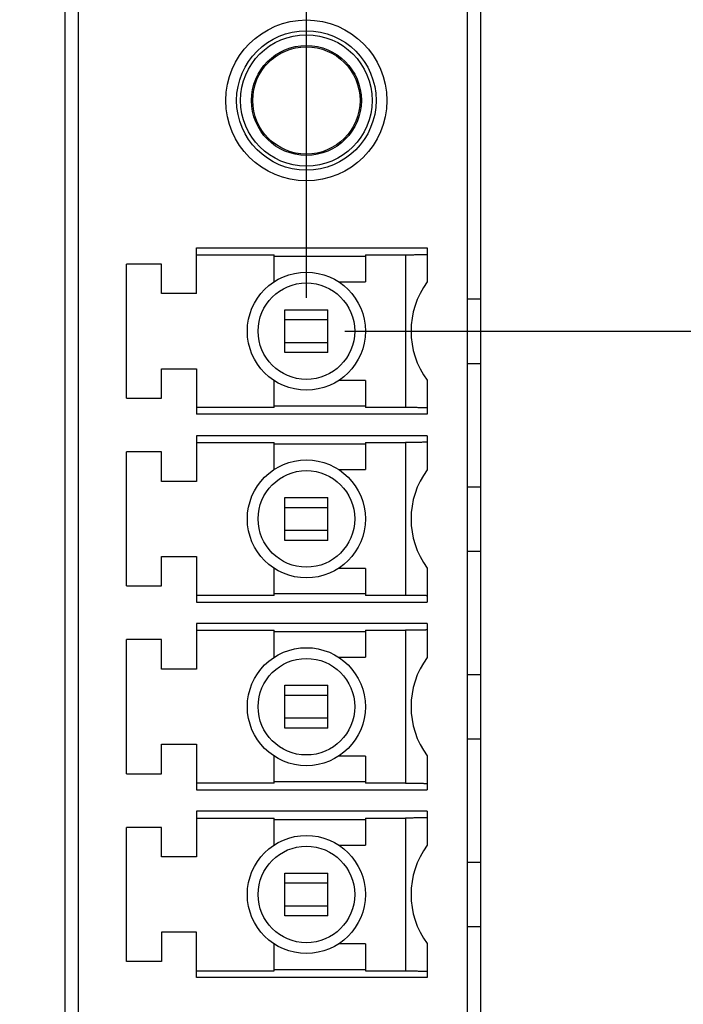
# Model space of a CAD drawing. Header units: inches. Extents: x 0 to 22, y 0 to 17.
# Tile 37 of 49: x 11.728 to 12.215, y 13.235 to 13.958. Entities that reach past the tile are written whole.
import ezdxf

# ---------------------------------------------------------------- set-up
doc = ezdxf.new("R2010")
doc.units = ezdxf.units.IN
doc.header["$LTSCALE"] = 1.21
doc.header["$MEASUREMENT"] = 0
doc.layers.get('0').update_dxf_attribs({"linetype": 'CONTINUOUS'})
doc.layers.add('DIMENSIONS', color=7, linetype='CONTINUOUS')
doc.styles.get("Standard").update_dxf_attribs({"font": 'txt', "width": 0.8})
doc.dimstyles.new('DIMSTYLE_1', dxfattribs={"dimtxt": 0.125, "dimasz": 0.18, "dimexe": 0.18, "dimexo": 0.0625, "dimgap": 0.09, "dimtad": 0, "dimtih": 1, "dimtoh": 1, "dimdec": 3, "dimzin": 4, "dimdsep": 46, "dimtxsty": 'STANDARD', "dimblk": '_FILLED', "dimblk1": '_FILLED', "dimblk2": '_FILLED', "dimcen": 0.09, "dimadec": 0, "dimazin": 0, "dimtp": 0.01, "dimtm": 0.01, "dimtfac": 1, "dimtdec": 3, "dimtofl": 0, "dimtmove": 0, "dimatfit": 3, "dimldrblk": '_FILLED', "dimfxl": 1, "dimtolj": 1, "dimtzin": 4, "dimarcsym": 0})

# ---------------------------------------------------------------- blocks, each defined once
blk = doc.blocks.new('_FILLED')
at = {"color": 0, "linetype": 'BYBLOCK'}
blk.add_solid([(0, 0), (-1, 0.1736), (-1, -0.1736)], dxfattribs=at)
blk = doc.blocks.new('*D7')
at = {"layer": 'DIMENSIONS', "color": 2, "linetype": 'CONTINUOUS'}
for p, q in [((9.70435, 14.44069), (9.70435, 16.0486)), ((11.93824, 13.75354), (11.93824, 16.0486)), ((9.70435, 15.9236), (9.34435, 15.9236)), ((11.93824, 15.9236), (12.29824, 15.9236))]:
    blk.add_line(p, q, dxfattribs=at)
at = {"layer": 'DIMENSIONS', "color": 2, "linetype": 'CONTINUOUS', "xscale": 0.18, "yscale": 0.18, "zscale": 0.18}
blk.add_blockref('_FILLED', (9.70435, 15.9236), dxfattribs=at)
at = {"layer": 'DIMENSIONS', "color": 2, "linetype": 'CONTINUOUS', "xscale": 0.18, "yscale": 0.18, "zscale": 0.18, "rotation": 180}
blk.add_blockref('_FILLED', (11.93824, 15.9236), dxfattribs=at)
at = {"layer": 'DIMENSIONS', "color": 2, "linetype": 'CONTINUOUS', "width": 0.8}
for s, p in [('[', (10.82935, 15.8611)), (']', (11.42935, 15.8611)), ('2.234', (10.20435, 15.8611)), ('56.74', (10.92935, 15.8611))]:
    blk.add_text(s, height=0.125, dxfattribs=at).set_placement(p)
blk = doc.blocks.new('*D8')
at = {"layer": 'DIMENSIONS', "color": 2, "linetype": 'CONTINUOUS'}
for p, q in [((13.43635, 14.07558), (13.43635, 14.79191)), ((13.43635, 14.79191), (13.70785, 14.79191)), ((12.71543, 14.42197), (13.56135, 14.42197)), ((13.43635, 14.42197), (13.43635, 14.07558)), ((13.43635, 13.72918), (13.43635, 14.07558)), ((11.96635, 13.72918), (13.56135, 13.72918))]:
    blk.add_line(p, q, dxfattribs=at)
at = {"layer": 'DIMENSIONS', "color": 2, "linetype": 'CONTINUOUS', "xscale": 0.18, "yscale": 0.18, "zscale": 0.18}
for p, rotation in [((13.43635, 14.42197), 90), ((13.43635, 13.72918), 270)]:
    blk.add_blockref('_FILLED', p, dxfattribs=dict(at, rotation=rotation))
at = {"layer": 'DIMENSIONS', "color": 2, "linetype": 'CONTINUOUS', "width": 0.8}
for s, p in [('[', (14.29535, 14.72941)), (']', (14.79535, 14.72941)), ('.693', (13.77035, 14.72941)), ('17.6', (14.39535, 14.72941))]:
    blk.add_text(s, height=0.125, dxfattribs=at).set_placement(p)

msp = doc.modelspace()

# ---------------------------------------------------------------- linework, layer by layer
at = {"color": 7, "linetype": 'CONTINUOUS'}
for p, q in [((11.76092, 14.01084), (11.76092, 13.03414)), ((12.06635, 13.03414), (12.06635, 14.01084)), ((11.77092, 13.04414), (11.77092, 14.00084)), ((12.05635, 13.04414), (12.05635, 14.00084)), ((11.85753, 13.75674), (11.85753, 13.79021)), ((11.85753, 13.79021), (12.02682, 13.79021)), ((12.02682, 13.79021), (12.02682, 13.76527)), ((11.85753, 13.78529), (11.91462, 13.78529)), ((11.91462, 13.76548), (11.91462, 13.78529)), ((11.91462, 13.78427), (11.98155, 13.78427)), ((11.98155, 13.78529), (11.98155, 13.76548)), ((11.98155, 13.78529), (12.01108, 13.78529)), ((12.01108, 13.78529), (12.01108, 13.67308)), ((11.80635, 13.67997), (11.80635, 13.7784)), ((11.83194, 13.7784), (11.80635, 13.7784)), ((11.83194, 13.75674), (11.83194, 13.7784)), ((11.96186, 13.76548), (11.98155, 13.76548)), ((11.85753, 13.75674), (11.83194, 13.75674)), ((12.05635, 13.75281), (12.06635, 13.75281)), ((11.92249, 13.71344), (11.92249, 13.74493)), ((11.92249, 13.74493), (11.95399, 13.74493)), ((11.95399, 13.71344), (11.95399, 13.74493)), ((11.95399, 13.7374), (11.92249, 13.7374)), ((11.92249, 13.72097), (11.95399, 13.72097)), ((11.95399, 13.71344), (11.92249, 13.71344)), ((11.83194, 13.67997), (11.83194, 13.70163)), ((11.83194, 13.70163), (11.85753, 13.70163)), ((11.85753, 13.70163), (11.85753, 13.66816)), ((12.05635, 13.70556), (12.06635, 13.70556)), ((11.91462, 13.67308), (11.91462, 13.69289)), ((11.98155, 13.69289), (11.96186, 13.69289)), ((11.98155, 13.69289), (11.98155, 13.67308)), ((12.02682, 13.6931), (12.02682, 13.66816)), ((11.80635, 13.67997), (11.83194, 13.67997)), ((11.91462, 13.67308), (11.85753, 13.67308)), ((11.98155, 13.67409), (11.91462, 13.67409)), ((12.01108, 13.67308), (11.98155, 13.67308)), ((12.02682, 13.66816), (11.85753, 13.66816)), ((11.85753, 13.65241), (11.85753, 13.61895)), ((12.02682, 13.65241), (11.85753, 13.65241)), ((12.02682, 13.65241), (12.02682, 13.62747)), ((11.85753, 13.64749), (11.91462, 13.64749)), ((11.91462, 13.62769), (11.91462, 13.64749)), ((11.91462, 13.64648), (11.98155, 13.64648)), ((11.98155, 13.64749), (11.98155, 13.62769)), ((11.98155, 13.64749), (12.01108, 13.64749)), ((12.01108, 13.64749), (12.01108, 13.53529)), ((11.80635, 13.54218), (11.80635, 13.6406)), ((11.83194, 13.6406), (11.80635, 13.6406)), ((11.83194, 13.61895), (11.83194, 13.6406)), ((11.96186, 13.62769), (11.98155, 13.62769)), ((11.85753, 13.61895), (11.83194, 13.61895)), ((12.05635, 13.61501), (12.06635, 13.61501)), ((11.92249, 13.57564), (11.92249, 13.60714)), ((11.92249, 13.60714), (11.95399, 13.60714)), ((11.95399, 13.57564), (11.95399, 13.60714)), ((11.95399, 13.59961), (11.92249, 13.59961)), ((11.92249, 13.58317), (11.95399, 13.58317)), ((11.95399, 13.57564), (11.92249, 13.57564)), ((11.83194, 13.54218), (11.83194, 13.56383)), ((11.83194, 13.56383), (11.85753, 13.56383)), ((11.85753, 13.56383), (11.85753, 13.53037)), ((12.05635, 13.56777), (12.06635, 13.56777)), ((11.91462, 13.53529), (11.91462, 13.55509)), ((11.98155, 13.55509), (11.96186, 13.55509)), ((11.98155, 13.55509), (11.98155, 13.53529)), ((12.02682, 13.55531), (12.02682, 13.53037)), ((11.80635, 13.54218), (11.83194, 13.54218)), ((11.91462, 13.53529), (11.85753, 13.53529)), ((11.98155, 13.5363), (11.91462, 13.5363)), ((12.01108, 13.53529), (11.98155, 13.53529)), ((11.85753, 13.53037), (12.02682, 13.53037)), ((11.85753, 13.51462), (11.85753, 13.48115)), ((12.02682, 13.51462), (11.85753, 13.51462)), ((12.02682, 13.51462), (12.02682, 13.48968)), ((11.85753, 13.5097), (11.91462, 13.5097)), ((11.91462, 13.48989), (11.91462, 13.5097)), ((11.91462, 13.50868), (11.98155, 13.50868)), ((11.98155, 13.5097), (11.98155, 13.48989)), ((11.98155, 13.5097), (12.01108, 13.5097)), ((12.01108, 13.5097), (12.01108, 13.39749)), ((11.80635, 13.40438), (11.80635, 13.50281)), ((11.83194, 13.50281), (11.80635, 13.50281)), ((11.83194, 13.48115), (11.83194, 13.50281)), ((11.96186, 13.48989), (11.98155, 13.48989)), ((11.85753, 13.48115), (11.83194, 13.48115)), ((12.05635, 13.47722), (12.06635, 13.47722)), ((11.92249, 13.43785), (11.92249, 13.46934)), ((11.92249, 13.46934), (11.95399, 13.46934)), ((11.95399, 13.43785), (11.95399, 13.46934)), ((11.95399, 13.46181), (11.92249, 13.46181)), ((11.92249, 13.44538), (11.95399, 13.44538)), ((11.95399, 13.43785), (11.92249, 13.43785)), ((11.83194, 13.40438), (11.83194, 13.42603)), ((11.83194, 13.42603), (11.85753, 13.42603)), ((11.85753, 13.42603), (11.85753, 13.39257)), ((12.05635, 13.42997), (12.06635, 13.42997)), ((11.91462, 13.39749), (11.91462, 13.4173)), ((11.98155, 13.4173), (11.96186, 13.4173)), ((11.98155, 13.4173), (11.98155, 13.39749)), ((12.02682, 13.41751), (12.02682, 13.39257)), ((11.80635, 13.40438), (11.83194, 13.40438)), ((11.91462, 13.39749), (11.85753, 13.39749)), ((11.98155, 13.3985), (11.91462, 13.3985)), ((12.01108, 13.39749), (11.98155, 13.39749)), ((11.85753, 13.39257), (12.02682, 13.39257)), ((11.85753, 13.37682), (11.85753, 13.34336)), ((12.02682, 13.37682), (11.85753, 13.37682)), ((12.02682, 13.37682), (12.02682, 13.35188)), ((11.85753, 13.3719), (11.91462, 13.3719)), ((11.91462, 13.3521), (11.91462, 13.3719)), ((11.91462, 13.37089), (11.98155, 13.37089)), ((11.98155, 13.3719), (12.01108, 13.3719)), ((11.98155, 13.3719), (11.98155, 13.3521)), ((12.01108, 13.3719), (12.01108, 13.2597)), ((11.80635, 13.26659), (11.80635, 13.36501)), ((11.83194, 13.36501), (11.80635, 13.36501)), ((11.83194, 13.34336), (11.83194, 13.36501)), ((11.96186, 13.3521), (11.98155, 13.3521)), ((11.85753, 13.34336), (11.83194, 13.34336)), ((12.05635, 13.33942), (12.06635, 13.33942)), ((11.92249, 13.30005), (11.92249, 13.33155)), ((11.92249, 13.33155), (11.95399, 13.33155)), ((11.95399, 13.30005), (11.95399, 13.33155)), ((11.95399, 13.32401), (11.92249, 13.32401)), ((11.92249, 13.30758), (11.95399, 13.30758)), ((11.95399, 13.30005), (11.92249, 13.30005)), ((11.85753, 13.28824), (11.83194, 13.28824)), ((11.83194, 13.28824), (11.83194, 13.26659)), ((11.85753, 13.25477), (11.85753, 13.28824)), ((12.05635, 13.29218), (12.06635, 13.29218)), ((11.91462, 13.2597), (11.91462, 13.2795)), ((11.98155, 13.2795), (11.96186, 13.2795)), ((11.98155, 13.2795), (11.98155, 13.2597)), ((12.02682, 13.27971), (12.02682, 13.25477)), ((11.83194, 13.26659), (11.80635, 13.26659)), ((11.85753, 13.2597), (11.91462, 13.2597)), ((11.91462, 13.26071), (11.98155, 13.26071)), ((11.98155, 13.2597), (12.01108, 13.2597)), ((12.02682, 13.25477), (11.85753, 13.25477))]:
    msp.add_line(p, q, dxfattribs=at)
for centre, radius in [((11.93824, 13.89848), 0.05906), ((11.93824, 13.89848), 0.05118), ((11.93824, 13.89848), 0.04823), ((11.93824, 13.89848), 0.04035), ((11.93824, 13.89848), 0.03937), ((11.93824, 13.72918), 0.04331), ((11.93824, 13.72918), 0.03543), ((11.93824, 13.59139), 0.04331), ((11.93824, 13.59139), 0.03543), ((11.93824, 13.45359), 0.04331), ((11.93824, 13.45359), 0.03543), ((11.93824, 13.3158), 0.04331), ((11.93824, 13.3158), 0.03543)]:
    msp.add_circle(centre, radius, dxfattribs=at)
for centre in [(12.07604, 13.72918), (12.07604, 13.59139), (12.07604, 13.45359), (12.07604, 13.3158)]:
    msp.add_arc(centre, 0.06102, 143.75068, 216.24932, dxfattribs=at)
for points, knots in [([(12.01108, 13.78529), (12.01166, 13.78529), (12.01283, 13.78529), (12.01457, 13.78529), (12.01625, 13.7853), (12.01788, 13.78531), (12.01942, 13.78533), (12.02085, 13.78535), (12.02216, 13.78537), (12.02334, 13.78539), (12.02435, 13.78542), (12.02521, 13.78544), (12.02587, 13.78548), (12.02639, 13.78549), (12.02662, 13.78555), (12.02682, 13.78554), (12.02682, 13.78558)], [0, 0, 0, 0, 0.111792, 0.222453, 0.329947, 0.433528, 0.531768, 0.62298, 0.70665, 0.781421, 0.846162, 0.900497, 0.943442, 0.97448, 0.993397, 1, 1, 1, 1]), ([(12.02682, 13.67279), (12.02682, 13.67283), (12.02662, 13.67282), (12.02639, 13.67288), (12.02587, 13.67289), (12.02521, 13.67292), (12.02435, 13.67295), (12.02334, 13.67298), (12.02216, 13.673), (12.02085, 13.67302), (12.01942, 13.67304), (12.01788, 13.67305), (12.01625, 13.67307), (12.01457, 13.67308), (12.01283, 13.67308), (12.01166, 13.67308), (12.01108, 13.67308)], [0, 0, 0, 0, 0.006603, 0.02552, 0.056559, 0.099504, 0.15384, 0.218581, 0.293352, 0.377023, 0.468235, 0.566475, 0.670057, 0.777549, 0.888209, 1, 1, 1, 1]), ([(12.02682, 13.64778), (12.02682, 13.64775), (12.02662, 13.64775), (12.02639, 13.6477), (12.02587, 13.64769), (12.02521, 13.64765), (12.02435, 13.64762), (12.02334, 13.6476), (12.02216, 13.64757), (12.02085, 13.64755), (12.01942, 13.64753), (12.01788, 13.64752), (12.01626, 13.64751), (12.01457, 13.6475), (12.01283, 13.64749), (12.01166, 13.64749), (12.01108, 13.64749)], [0, 0, 0, 0, 0.006604, 0.025524, 0.056568, 0.099508, 0.153842, 0.218584, 0.293352, 0.377019, 0.468231, 0.566465, 0.67003, 0.777532, 0.888203, 1, 1, 1, 1]), ([(12.02682, 13.535), (12.02682, 13.53503), (12.02662, 13.53502), (12.02639, 13.53508), (12.02587, 13.53509), (12.02521, 13.53513), (12.02435, 13.53515), (12.02334, 13.53518), (12.02216, 13.5352), (12.02085, 13.53522), (12.01942, 13.53524), (12.01788, 13.53526), (12.01625, 13.53527), (12.01457, 13.53528), (12.01283, 13.53529), (12.01166, 13.53529), (12.01108, 13.53529)], [0, 0, 0, 0, 0.006603, 0.02552, 0.056559, 0.099504, 0.15384, 0.218581, 0.293352, 0.377023, 0.468235, 0.566475, 0.670057, 0.777549, 0.888209, 1, 1, 1, 1]), ([(12.02682, 13.50999), (12.02682, 13.50995), (12.02662, 13.50996), (12.02639, 13.5099), (12.02587, 13.50989), (12.02521, 13.50985), (12.02435, 13.50983), (12.02334, 13.5098), (12.02216, 13.50978), (12.02085, 13.50976), (12.01942, 13.50974), (12.01788, 13.50972), (12.01626, 13.50971), (12.01457, 13.5097), (12.01283, 13.5097), (12.01166, 13.5097), (12.01108, 13.5097)], [0, 0, 0, 0, 0.006604, 0.025524, 0.056568, 0.099508, 0.153842, 0.218584, 0.293352, 0.377019, 0.468231, 0.566465, 0.67003, 0.777532, 0.888203, 1, 1, 1, 1]), ([(12.01108, 13.39749), (12.01166, 13.39749), (12.01283, 13.39749), (12.01457, 13.39748), (12.01626, 13.39748), (12.01788, 13.39746), (12.01942, 13.39745), (12.02085, 13.39743), (12.02216, 13.39741), (12.02334, 13.39738), (12.02435, 13.39736), (12.02521, 13.39733), (12.02587, 13.3973), (12.02639, 13.39728), (12.02662, 13.39723), (12.02682, 13.39724), (12.02682, 13.3972)], [0, 0, 0, 0, 0.111797, 0.22247, 0.329973, 0.433537, 0.531772, 0.622984, 0.70665, 0.781418, 0.84616, 0.900493, 0.943433, 0.974476, 0.993397, 1, 1, 1, 1]), ([(12.02682, 13.37219), (12.02682, 13.37216), (12.02662, 13.37216), (12.02639, 13.37211), (12.02587, 13.37209), (12.02521, 13.37206), (12.02435, 13.37203), (12.02334, 13.37201), (12.02216, 13.37198), (12.02085, 13.37196), (12.01942, 13.37194), (12.01788, 13.37193), (12.01626, 13.37192), (12.01457, 13.37191), (12.01283, 13.3719), (12.01166, 13.3719), (12.01108, 13.3719)], [0, 0, 0, 0, 0.006604, 0.025524, 0.056568, 0.099508, 0.153842, 0.218584, 0.293352, 0.377019, 0.468231, 0.566465, 0.67003, 0.777532, 0.888203, 1, 1, 1, 1]), ([(12.01108, 13.2597), (12.01166, 13.2597), (12.01283, 13.25969), (12.01457, 13.25969), (12.01626, 13.25968), (12.01788, 13.25967), (12.01942, 13.25965), (12.02085, 13.25963), (12.02216, 13.25961), (12.02334, 13.25959), (12.02435, 13.25956), (12.02521, 13.25954), (12.02587, 13.2595), (12.02639, 13.25949), (12.02662, 13.25943), (12.02682, 13.25944), (12.02682, 13.25941)], [0, 0, 0, 0, 0.111797, 0.22247, 0.329973, 0.433537, 0.531772, 0.622984, 0.70665, 0.781418, 0.84616, 0.900493, 0.943433, 0.974476, 0.993397, 1, 1, 1, 1])]:
    msp.add_open_spline(points, degree=3, knots=knots, dxfattribs=at)

# ---------------------------------------------------------------- dimensions: what is measured, and where the dimension line sits
at = {"layer": 'DIMENSIONS', "color": 2, "linetype": 'CONTINUOUS'}
dim = msp.add_linear_dim(base=(11.93824, 15.9236), p1=(9.70435, 14.44069), p2=(11.93824, 13.75354), dimstyle='DIMSTYLE_1', dxfattribs=at)
dim.commit()
dim.dimension.update_dxf_attribs({"geometry": '*D7', "text_midpoint": (10.86685, 15.9236), "dimtype": 160})
dim = msp.add_linear_dim(base=(13.43635, 13.72918), p1=(12.71543, 14.42197), p2=(11.96635, 13.72918), angle=270, dimstyle='DIMSTYLE_1', dxfattribs=at)
dim.commit()
dim.dimension.update_dxf_attribs({"geometry": '*D8', "text_midpoint": (14.33285, 14.79191), "dimtype": 160})

doc.saveas('drawing.dxf')
